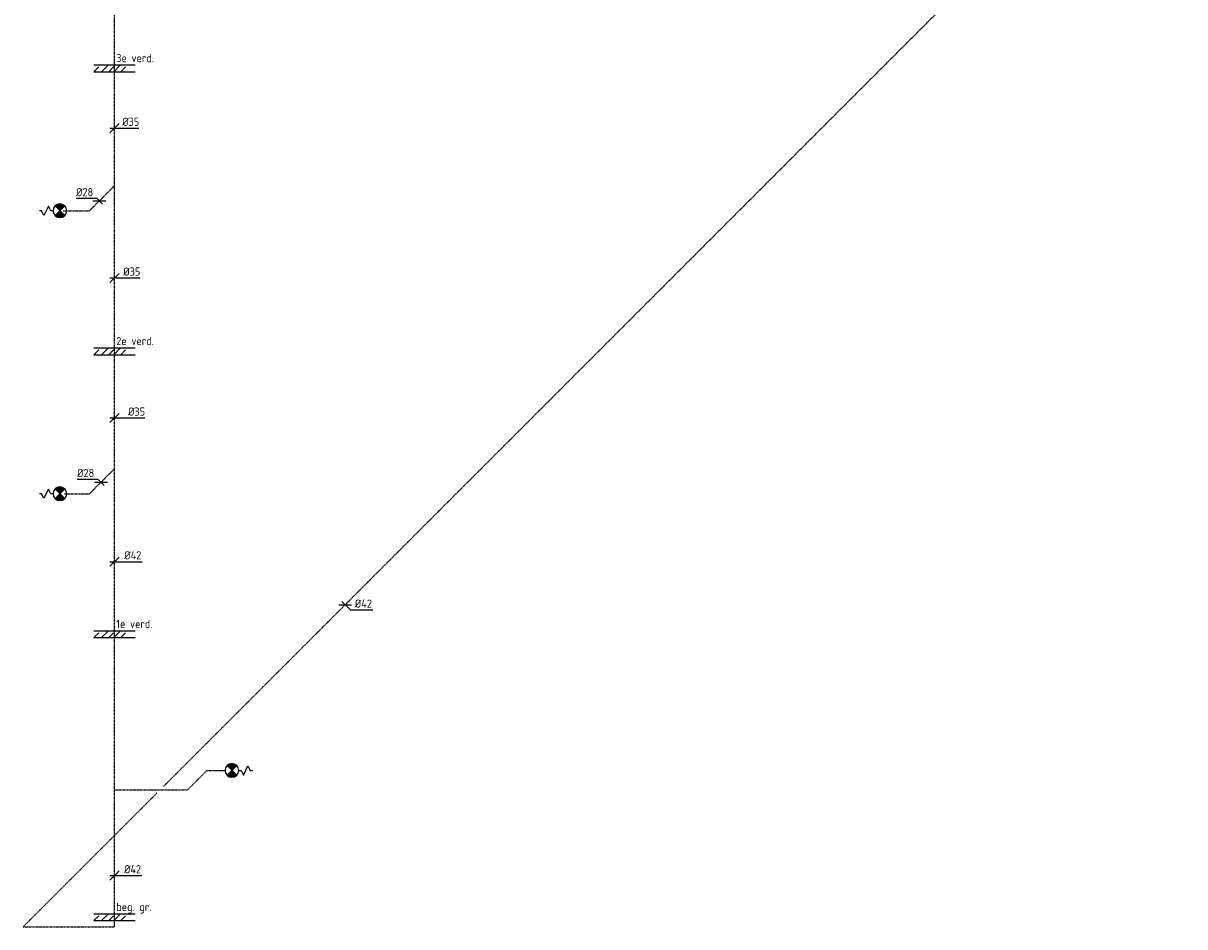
# Model space of a CAD drawing. Header units: millimetres. Extents: x 437 to 48624, y 626 to 41294.
# Tile 5 of 9: x 33257 to 45985, y 1280 to 11179. Entities that reach past the tile are written whole.
import ezdxf

# ---------------------------------------------------------------- set-up
doc = ezdxf.new("R2010")
doc.units = ezdxf.units.MM
doc.header["$MEASUREMENT"] = 0
doc.linetypes.add('2322109', pattern=[10, 5, -2, 1, -2])
for name, color, linetype in [('WL531---', 5, '2322109'), ('WL561---', 4, 'Continuous'), ('WM531---', 1, 'Continuous')]:
    doc.layers.add(name, color=color, linetype=linetype)
doc.styles.add('STABICAD-018', font='ISOCP.SHX', dxfattribs={"height": 1.8})

# ---------------------------------------------------------------- blocks, each defined once
blk = doc.blocks.new('*U90')
at = {"color": 0, "linetype": 'Continuous'}
for p, q in [((-71, 0), (71, 0)), ((-35, 35), (57, -57)), ((57, -57), (302, -57))]:
    blk.add_line(p, q, dxfattribs=at)
at = {"color": 0, "linetype": 'Continuous', "style": 'STABICAD-018'}
blk.add_text('%%c42', height=90, dxfattribs=at).set_placement((107, -32))
at = {"layer": 'WL561---', "color": 2, "style": 'STABICAD-018'}
blk.add_attdef('CODE', (58826, -33213), '', height=1.2, dxfattribs=at)
blk = doc.blocks.new('PI_SYM064')
at = {"color": 0, "linetype": 'Continuous'}
for p, q in [((-1, 2.5), (1, 3.5)), ((0, 4), (0, 4.5)), ((1, 3.5), (0, 4)), ((1.06, -1.06), (-1.06, 1.06)), ((-1.06, -1.06), (1.06, 1.06)), ((0, 2), (-1, 2.5)), ((0, 1.5), (0, 2))]:
    blk.add_line(p, q, dxfattribs=at)
at = {"color": 0, "linetype": 'Continuous', "const_width": 1.5}
for points in [[(-0.53, 0.53, 0.414214), (-0.53, -0.53, 1)], [(0.53, 0.53, -0.414214), (0.53, -0.53, -1)]]:
    blk.add_lwpolyline(points, format="xyb", dxfattribs=at)
at = {"color": 0, "linetype": 'Continuous'}
blk.add_circle((0, 0), 1.5, dxfattribs=at)
blk = doc.blocks.new('*U91')
at = {"color": 0, "linetype": 'Continuous'}
for p, q in [((-50, -50), (50, 50)), ((-50, 0), (55, 0)), ((55, 0), (300, 0))]:
    blk.add_line(p, q, dxfattribs=at)
at = {"color": 0, "linetype": 'Continuous', "style": 'STABICAD-018'}
blk.add_text('%%c42', height=90, dxfattribs=at).set_placement((105, 25))
at = {"layer": 'WL561---', "color": 2, "style": 'STABICAD-018'}
blk.add_attdef('CODE', (56298, -36179), '', height=1.2, dxfattribs=at)
blk = doc.blocks.new('*U92')
at = {"color": 0, "linetype": 'Continuous'}
for p, q in [((-50, -50), (50, 50)), ((-50, 0), (57, 0)), ((57, 0), (302, 0))]:
    blk.add_line(p, q, dxfattribs=at)
at = {"color": 0, "linetype": 'Continuous', "style": 'STABICAD-018'}
blk.add_text('%%c42', height=90, dxfattribs=at).set_placement((107, 25))
at = {"layer": 'WL561---', "color": 2, "style": 'STABICAD-018'}
blk.add_attdef('CODE', (56298, -32741), '', height=1.2, dxfattribs=at)
blk = doc.blocks.new('*U94')
at = {"color": 0, "linetype": 'Continuous'}
for p, q in [((-50, -50), (50, 50)), ((-50, 0), (99, 0)), ((99, 0), (332, 0))]:
    blk.add_line(p, q, dxfattribs=at)
at = {"color": 0, "linetype": 'Continuous', "style": 'STABICAD-018'}
blk.add_text('%%c35', height=90, dxfattribs=at).set_placement((149, 25))
at = {"layer": 'WL561---', "color": 2, "style": 'STABICAD-018'}
blk.add_attdef('CODE', (56298, -31167), '', height=1.2, dxfattribs=at)
blk = doc.blocks.new('*U93')
at = {"color": 0, "linetype": 'Continuous'}
for p, q in [((-50, -50), (50, 50)), ((-50, 0), (47, 0)), ((47, 0), (281, 0))]:
    blk.add_line(p, q, dxfattribs=at)
at = {"color": 0, "linetype": 'Continuous', "style": 'STABICAD-018'}
blk.add_text('%%c35', height=90, dxfattribs=at).set_placement((97, 25))
at = {"layer": 'WL561---', "color": 2, "style": 'STABICAD-018'}
blk.add_attdef('CODE', (56298, -29633), '', height=1.2, dxfattribs=at)
blk = doc.blocks.new('*U109')
at = {"color": 0, "linetype": 'Continuous'}
for p, q in [((-50, -50), (50, 50)), ((-50, 0), (35, 0)), ((35, 0), (268, 0))]:
    blk.add_line(p, q, dxfattribs=at)
at = {"color": 0, "linetype": 'Continuous', "style": 'STABICAD-018'}
blk.add_text('%%c35', height=90, dxfattribs=at).set_placement((85, 25))
at = {"layer": 'WL561---', "color": 2, "style": 'STABICAD-018'}
blk.add_attdef('CODE', (56298, -27992), '', height=1.2, dxfattribs=at)
blk = doc.blocks.new('*U128')
at = {"color": 0, "linetype": 'Continuous'}
for p, q in [((-25, 25), (-255, 25)), ((-71, 0), (71, 0)), ((35, -35), (-25, 25))]:
    blk.add_line(p, q, dxfattribs=at)
at = {"color": 0, "linetype": 'Continuous', "style": 'STABICAD-018'}
blk.add_text('%%c28', height=90, dxfattribs=at).set_placement((-255, 50))
at = {"layer": 'WL561---', "color": 2, "style": 'STABICAD-018'}
blk.add_attdef('CODE', (56132, -28788), '', height=1.2, dxfattribs=at)
blk = doc.blocks.new('*U129')
at = {"color": 0, "linetype": 'Continuous'}
for p, q in [((-31, 31), (-261, 31)), ((-71, 0), (71, 0)), ((35, -35), (-31, 31))]:
    blk.add_line(p, q, dxfattribs=at)
at = {"color": 0, "linetype": 'Continuous', "style": 'STABICAD-018'}
blk.add_text('%%c28', height=90, dxfattribs=at).set_placement((-261, 56))
at = {"layer": 'WL561---', "color": 2, "style": 'STABICAD-018'}
blk.add_attdef('CODE', (56150, -31870), '', height=1.2, dxfattribs=at)

msp = doc.modelspace()

# ---------------------------------------------------------------- linework, layer by layer
for p, q in [((34031.7, 10722.8), (34481.7, 10722.8)), ((34031.7, 10647.8), (34084.6, 10700.6)), ((34116, 10647.8), (34191, 10722.8)), ((34193.3, 10647.8), (34246.1, 10700.6)), ((34248.9, 10647.8), (34323.9, 10722.8)), ((34325.2, 10647.8), (34378.1, 10700.6)), ((34031.7, 10647.8), (34481.7, 10647.8)), ((34031.7, 7622.8), (34481.7, 7622.8)), ((34031.7, 7547.8), (34084.6, 7600.6)), ((34031.7, 7547.8), (34481.7, 7547.8)), ((34116, 7547.8), (34191, 7622.8)), ((34193.3, 7547.8), (34246.1, 7600.6)), ((34248.9, 7547.8), (34323.9, 7622.8)), ((34325.2, 7547.8), (34378.1, 7600.6)), ((34031.7, 4522.8), (34481.7, 4522.8)), ((34031.7, 4447.8), (34084.6, 4500.6)), ((34116, 4447.8), (34191, 4522.8)), ((34193.3, 4447.8), (34246.1, 4500.6)), ((34248.9, 4447.8), (34323.9, 4522.8)), ((34325.2, 4447.8), (34378.1, 4500.6)), ((34031.7, 4447.8), (34481.7, 4447.8)), ((34031.7, 1422.8), (34481.7, 1422.8)), ((34031.7, 1347.8), (34084.6, 1400.6)), ((34116, 1347.8), (34191, 1422.8)), ((34193.3, 1347.8), (34246.1, 1400.6)), ((34248.9, 1347.8), (34323.9, 1422.8)), ((34325.2, 1347.8), (34378.1, 1400.6)), ((34031.7, 1347.8), (34481.7, 1347.8))]:
    msp.add_line(p, q)
at = {"layer": 'WL531---', "linetype": '2322109'}
for p, q in [((45984.7, 14008.2), (34793, 2816.5)), ((34256.7, 9398.6), (34256.7, 12498.6)), ((33983.2, 9125), (34256.7, 9398.6)), ((34256.7, 6298.6), (34256.7, 9398.6)), ((33694.9, 9124.6), (33983.2, 9125)), ((33983.2, 6025), (34256.7, 6298.6)), ((34256.7, 1280.3), (34256.7, 6298.6)), ((33710.7, 6024.8), (33983.2, 6025)), ((35056.7, 2780.3), (35268.9, 2992.4)), ((35268.9, 2992.4), (35468.9, 2992.4)), ((34722.3, 2745.8), (33256.7, 1280.3)), ((34256.7, 2780.3), (35056.7, 2780.3)), ((33256.7, 1280.3), (34256.7, 1280.3))]:
    msp.add_line(p, q, dxfattribs=at)

# ---------------------------------------------------------------- block references
at = {"layer": 'WL531---', "color": 2, "linetype": '2322109', "xscale": -50, "yscale": 50, "zscale": 50}
for p, rotation in [((33658.2, 9124.2), 90), ((33658.2, 6024.2), 90), ((35543.9, 2992.4), 270)]:
    msp.add_blockref('PI_SYM064', p, dxfattribs=dict(at, rotation=rotation))
at = {"layer": 'WM531---', "linetype": 'Continuous'}
for name, p in [('*U109', (34256.7, 10029.1)), ('*U128', (34091, 9232.9)), ('*U93', (34256.7, 8388.2)), ('*U94', (34256.7, 6854.2)), ('*U129', (34108.6, 6150.4)), ('*U92', (34256.7, 5279.9)), ('*U90', (36784.4, 4807.9)), ('*U91', (34256.7, 1841.3))]:
    msp.add_blockref(name, p, dxfattribs=at)

# ---------------------------------------------------------------- texts
at = {"color": 1, "style": 'STABICAD-018'}
for s, p in [('3e verd.', (34276.5, 10752.4)), ('2e verd.', (34276.5, 7652.4)), ('1e verd.', (34276.5, 4552.4)), ('beg. gr.', (34276.5, 1452.4))]:
    msp.add_text(s, height=90, dxfattribs=at).set_placement(p)

doc.saveas('drawing.dxf')
